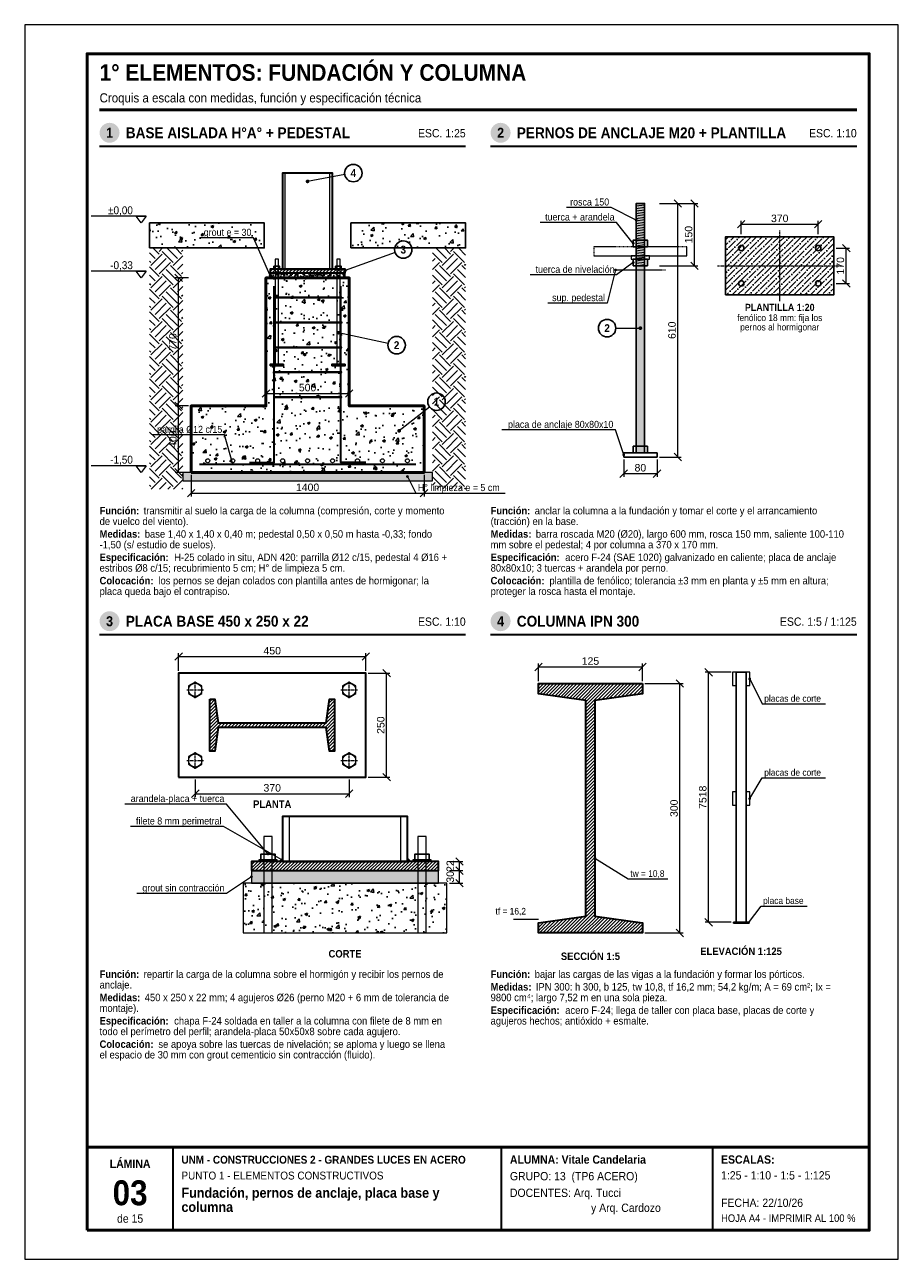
# Model space of a CAD drawing. Header units: millimetres. Extents: x 0 to 210, y 0 to 297.
import ezdxf
from ezdxf.enums import TextEntityAlignment as Align

# ---------------------------------------------------------------- set-up
doc = ezdxf.new("R2010")
doc.units = ezdxf.units.MM
doc.header["$LTSCALE"] = 0.35
doc.linetypes.add('CENTER2', pattern=[2.541, 1.587, -0.318, 0.318, -0.318])
doc.linetypes.add('DASHED2', pattern=[0.762, 0.635, -0.127])
for name, color, linetype in [('0-MARCO', 7, 'Continuous'), ('1-EJES', 1, 'CENTER2'), ('1-OCULTO', 8, 'DASHED2'), ('1-SECCION', 7, 'Continuous'), ('1-VISTA', 7, 'Continuous'), ('2-RAYADO', 8, 'Continuous'), ('3-COTAS', 7, 'Continuous'), ('3-REFS', 7, 'Continuous'), ('3-TEXTOS', 7, 'Continuous'), ('3-TITULOS', 7, 'Continuous')]:
    doc.layers.add(name, color=color, linetype=linetype)
doc.styles.add('ARIAL', font='arial.ttf')
doc.styles.add('ARIAL-NEGRITA', font='arialbd.ttf')
doc.dimstyles.new('A4', dxfattribs={"dimtxt": 1.8, "dimasz": 1, "dimexe": 0.8, "dimexo": 0.6, "dimgap": 0.5, "dimtad": 1, "dimdec": 0, "dimtxsty": 'ARIAL', "dimtsz": 0.9, "dimcen": 2.5, "dimclrd": 7, "dimclre": 7, "dimclrt": 7, "dimazin": 3, "dimtfac": 1, "dimtmove": 0, "dimatfit": 3, "dimlwd": 13, "dimlwe": 13, "dimarcsym": 0})

msp = doc.modelspace()

# ---------------------------------------------------------------- hatches: boundary and pattern name
at = {"layer": '2-RAYADO', "true_color": 0xd7d7d7}
h = msp.add_hatch(color=254, dxfattribs=at)
h.dxf.hatch_style = 1
h.paths.add_polyline_path([(147, 194), (149, 194), (149, 254), (147, 254)])
at = {"layer": '2-RAYADO'}
h = msp.add_hatch(dxfattribs=at)
h.set_pattern_fill('AR-CONC', color=8, scale=0.035)
h.paths.add_polyline_path([(30, 243.3), (57.6, 243.3), (57.6, 249.3), (30, 249.3)])
h = msp.add_hatch(dxfattribs=at)
h.set_pattern_fill('AR-CONC', color=8, scale=0.035)
h.paths.add_polyline_path([(78.4, 243.3), (106, 243.3), (106, 249.3), (78.4, 249.3)])
h = msp.add_hatch(dxfattribs=at)
h.set_pattern_fill('ANSI36', color=8, scale=0.3)
h.paths.add_polyline_path([(168.5, 232), (194.5, 232), (194.5, 246), (168.5, 246)])
h = msp.add_hatch(dxfattribs=at)
h.set_pattern_fill('EARTH', color=8, scale=0.6, angle=45)
h.paths.add_polyline_path([(30, 243.3), (38, 243.3), (38, 185.3), (30, 185.3)])
h = msp.add_hatch(dxfattribs=at)
h.set_pattern_fill('EARTH', color=8, scale=0.6, angle=45)
h.paths.add_polyline_path([(98, 243.3), (106, 243.3), (106, 185.3), (98, 185.3)])
h = msp.add_hatch(dxfattribs=at)
h.set_pattern_fill('ANSI31', color=8, scale=0.18)
h.paths.add_polyline_path([(59, 237.3), (77, 237.3), (77, 238.18), (59, 238.18)])
h = msp.add_hatch(dxfattribs=at)
h.set_pattern_fill('AR-CONC', color=8, scale=0.035)
h.paths.add_polyline_path([(40, 189.3), (96, 189.3), (96, 205.3), (78, 205.3), (78, 236.1), (58, 236.1), (58, 205.3), (40, 205.3)])
h = msp.add_hatch(dxfattribs=at)
h.set_pattern_fill('AR-SAND', color=8, scale=0.02)
h.paths.add_polyline_path([(59, 236.1), (77, 236.1), (77, 237.3), (59, 237.3)])
at = {"layer": '2-RAYADO', "true_color": 0xd7d7d7}
h = msp.add_hatch(color=254, dxfattribs=at)
h.dxf.hatch_style = 1
h.paths.add_polyline_path([(38, 187.3), (98, 187.3), (98, 189.3), (38, 189.3)])
at = {"layer": '2-RAYADO'}
h = msp.add_hatch(dxfattribs=at)
h.set_pattern_fill('ANSI31', color=8, scale=0.18)
h.paths.add_polyline_path([(148.5, 138.5), (148.5, 136.0594), (137.08, 134.4606), (137.08, 82.5394), (148.5, 80.9406), (148.5, 78.5), (123.5, 78.5), (123.5, 80.9406), (134.92, 82.5394), (134.92, 134.4606), (123.5, 136.0594), (123.5, 138.5)])
h = msp.add_hatch(dxfattribs=at)
h.set_pattern_fill('ANSI31', color=8, scale=0.18)
h.paths.add_polyline_path([(44.5, 134.75), (45.7203, 134.75), (46.5197, 129.04), (72.4803, 129.04), (73.2797, 134.75), (74.5, 134.75), (74.5, 122.25), (73.2797, 122.25), (72.4803, 127.96), (46.5197, 127.96), (45.7203, 122.25), (44.5, 122.25)])
h = msp.add_hatch(dxfattribs=at)
h.set_pattern_fill('ANSI31', color=8, scale=0.18)
h.paths.add_polyline_path([(54.5, 93.5), (99.5, 93.5), (99.5, 95.7), (54.5, 95.7)])
at = {"layer": '2-RAYADO', "true_color": 0x3c3c3c}
h = msp.add_hatch(color=250, dxfattribs=at)
h.dxf.hatch_style = 1
h.paths.add_polyline_path([(62, 95.7), (61.2, 95.7), (62, 96.5)])
h = msp.add_hatch(color=250, dxfattribs=at)
h.dxf.hatch_style = 1
h.paths.add_polyline_path([(92, 95.7), (92.8, 95.7), (92, 96.5)])
at = {"layer": '2-RAYADO'}
h = msp.add_hatch(dxfattribs=at)
h.set_pattern_fill('AR-SAND', color=8, scale=0.02)
h.paths.add_polyline_path([(54.5, 90.5), (99.5, 90.5), (99.5, 93.5), (54.5, 93.5)])
h = msp.add_hatch(dxfattribs=at)
h.set_pattern_fill('AR-CONC', color=8, scale=0.035)
h.paths.add_polyline_path([(52.5, 78.5), (101.5, 78.5), (101.5, 90.5), (52.5, 90.5)])
at = {"layer": '3-REFS'}
h = msp.add_hatch(color=7, dxfattribs=at)
h.dxf.hatch_style = 1
edge = h.paths.add_edge_path()
edge.add_arc((68, 259.3), 0.45, 0, 360)
h = msp.add_hatch(color=7, dxfattribs=at)
h.dxf.hatch_style = 1
edge = h.paths.add_edge_path()
edge.add_arc((147, 250), 0.35, 0, 360)
h = msp.add_hatch(color=7, dxfattribs=at)
h.dxf.hatch_style = 1
edge = h.paths.add_edge_path()
edge.add_arc((146.3, 244.4), 0.35, 0, 360)
h = msp.add_hatch(color=7, dxfattribs=at)
h.dxf.hatch_style = 1
edge = h.paths.add_edge_path()
edge.add_arc((77, 237.9), 0.45, 0, 360)
h = msp.add_hatch(color=7, dxfattribs=at)
h.dxf.hatch_style = 1
edge = h.paths.add_edge_path()
edge.add_arc((142, 238), 0.35, 0, 360)
h = msp.add_hatch(color=7, dxfattribs=at)
h.dxf.hatch_style = 1
edge = h.paths.add_edge_path()
edge.add_arc((146.3, 239.8), 0.35, 0, 360)
h = msp.add_hatch(color=7, dxfattribs=at)
h.dxf.hatch_style = 1
edge = h.paths.add_edge_path()
edge.add_arc((59, 236.7), 0.35, 0, 360)
h = msp.add_hatch(color=7, dxfattribs=at)
h.dxf.hatch_style = 1
edge = h.paths.add_edge_path()
edge.add_arc((75.4, 222.9), 0.45, 0, 360)
h = msp.add_hatch(color=7, dxfattribs=at)
h.dxf.hatch_style = 1
edge = h.paths.add_edge_path()
edge.add_arc((148, 224), 0.45, 0, 360)
h = msp.add_hatch(color=7, dxfattribs=at)
h.dxf.hatch_style = 1
edge = h.paths.add_edge_path()
edge.add_arc((90, 199.3), 0.45, 0, 360)
h = msp.add_hatch(color=7, dxfattribs=at)
h.dxf.hatch_style = 1
edge = h.paths.add_edge_path()
edge.add_arc((144, 193.5), 0.35, 0, 360)
h = msp.add_hatch(color=7, dxfattribs=at)
h.dxf.hatch_style = 1
edge = h.paths.add_edge_path()
edge.add_arc((50, 191.3), 0.35, 0, 360)
h = msp.add_hatch(color=7, dxfattribs=at)
h.dxf.hatch_style = 1
edge = h.paths.add_edge_path()
edge.add_arc((92, 188.3), 0.35, 0, 360)
h = msp.add_hatch(color=7, dxfattribs=at)
h.dxf.hatch_style = 1
edge = h.paths.add_edge_path()
edge.add_arc((174.28, 139.62), 0.35, 0, 360)
h = msp.add_hatch(color=7, dxfattribs=at)
h.dxf.hatch_style = 1
edge = h.paths.add_edge_path()
edge.add_arc((174.28, 110.82), 0.35, 0, 360)
h = msp.add_hatch(color=7, dxfattribs=at)
h.dxf.hatch_style = 1
edge = h.paths.add_edge_path()
edge.add_arc((58.5, 97.5), 0.35, 0, 360)
h = msp.add_hatch(color=7, dxfattribs=at)
h.dxf.hatch_style = 1
edge = h.paths.add_edge_path()
edge.add_arc((61.8, 96.1), 0.35, 0, 360)
h = msp.add_hatch(color=7, dxfattribs=at)
h.dxf.hatch_style = 1
edge = h.paths.add_edge_path()
edge.add_arc((137.08, 96.5), 0.35, 0, 360)
h = msp.add_hatch(color=7, dxfattribs=at)
h.dxf.hatch_style = 1
edge = h.paths.add_edge_path()
edge.add_arc((54.5, 92), 0.35, 0, 360)
h = msp.add_hatch(color=7, dxfattribs=at)
h.dxf.hatch_style = 1
edge = h.paths.add_edge_path()
edge.add_arc((174, 80.98), 0.35, 0, 360)
at = {"layer": '3-TITULOS'}
h = msp.add_hatch(color=7, dxfattribs=at)
h.dxf.hatch_style = 1
edge = h.paths.add_edge_path()
edge.add_arc((20.4, 271), 2.4, 0, 360)
h = msp.add_hatch(color=7, dxfattribs=at)
h.dxf.hatch_style = 1
edge = h.paths.add_edge_path()
edge.add_arc((114.4, 271), 2.4, 0, 360)
h = msp.add_hatch(color=7, dxfattribs=at)
h.dxf.hatch_style = 1
edge = h.paths.add_edge_path()
edge.add_arc((20.4, 153.5), 2.4, 0, 360)
h = msp.add_hatch(color=7, dxfattribs=at)
h.dxf.hatch_style = 1
edge = h.paths.add_edge_path()
edge.add_arc((114.4, 153.5), 2.4, 0, 360)

# ---------------------------------------------------------------- linework, layer by layer
at = {"layer": '0-MARCO', "color": 9, "lineweight": 0}
msp.add_lwpolyline([(0, 0), (210, 0), (210, 297), (0, 297)], close=True, dxfattribs=at)
at = {"layer": '0-MARCO', "lineweight": 50}
msp.add_lwpolyline([(15, 7), (203, 7), (203, 290), (15, 290)], close=True, dxfattribs=at)
msp.add_lwpolyline([(15, 27), (203, 27)], dxfattribs=at)
at = {"layer": '0-MARCO', "lineweight": 35}
for points in [[(35.68, 7), (35.68, 27)], [(114.64, 7), (114.64, 27)], [(165.4, 7), (165.4, 27)]]:
    msp.add_lwpolyline(points, dxfattribs=at)
at = {"layer": '1-EJES', "lineweight": 9}
for points in [[(181.5, 230.5), (181.5, 247.5)], [(166.5, 239), (196.5, 239)], [(39, 137), (43, 137)], [(41, 135), (41, 139)], [(76, 137), (80, 137)], [(78, 135), (78, 139)], [(41, 118), (41, 122)], [(78, 118), (78, 122)], [(39, 120), (43, 120)], [(76, 120), (80, 120)]]:
    msp.add_lwpolyline(points, dxfattribs=at)
at = {"layer": '1-OCULTO', "lineweight": 13}
msp.add_lwpolyline([(136.8, 241.4), (159.2, 241.4), (159.2, 243.6), (136.8, 243.6)], close=True, dxfattribs=at)
msp.add_lwpolyline([(142, 238), (154, 238)], dxfattribs=at)
at = {"layer": '1-SECCION', "lineweight": 25}
for points in [[(147, 194), (149, 194), (149, 254), (147, 254)], [(30, 243.3), (57.6, 243.3), (57.6, 249.3), (30, 249.3)], [(78.4, 243.3), (106, 243.3), (106, 249.3), (78.4, 249.3)], [(144, 193), (152, 193), (152, 194), (144, 194)]]:
    msp.add_lwpolyline(points, close=True, dxfattribs=at)
at = {"layer": '1-SECCION', "lineweight": 35}
for points in [[(59, 237.3), (77, 237.3), (77, 238.18), (59, 238.18)], [(148.5, 138.5), (148.5, 136.0594), (137.08, 134.4606), (137.08, 82.5394), (148.5, 80.9406), (148.5, 78.5), (123.5, 78.5), (123.5, 80.9406), (134.92, 82.5394), (134.92, 134.4606), (123.5, 136.0594), (123.5, 138.5)], [(44.5, 134.75), (45.7203, 134.75), (46.5197, 129.04), (72.4803, 129.04), (73.2797, 134.75), (74.5, 134.75), (74.5, 122.25), (73.2797, 122.25), (72.4803, 127.96), (46.5197, 127.96), (45.7203, 122.25), (44.5, 122.25)], [(54.5, 93.5), (99.5, 93.5), (99.5, 95.7), (54.5, 95.7)]]:
    msp.add_lwpolyline(points, close=True, dxfattribs=at)
at = {"layer": '1-SECCION', "lineweight": 50}
msp.add_lwpolyline([(40, 189.3), (96, 189.3), (96, 205.3), (78, 205.3), (78, 236.1), (58, 236.1), (58, 205.3), (40, 205.3)], close=True, dxfattribs=at)
at = {"layer": '1-SECCION', "lineweight": 18}
for points in [[(59, 236.1), (77, 236.1), (77, 237.3), (59, 237.3)], [(38, 187.3), (98, 187.3), (98, 189.3), (38, 189.3)], [(54.5, 90.5), (99.5, 90.5), (99.5, 93.5), (54.5, 93.5)]]:
    msp.add_lwpolyline(points, close=True, dxfattribs=at)
at = {"layer": '1-SECCION', "lineweight": 13}
for points in [[(62, 95.7), (61.2, 95.7), (62, 96.5)], [(92, 95.7), (92.8, 95.7), (92, 96.5)]]:
    msp.add_lwpolyline(points, close=True, dxfattribs=at)
at = {"layer": '1-SECCION', "lineweight": 25}
for centre in [(172.25, 243.25), (190.75, 243.25), (172.25, 234.75), (190.75, 234.75)]:
    msp.add_circle(centre, 0.65, dxfattribs=at)
at = {"layer": '1-VISTA', "lineweight": 35}
for points in [[(62, 238.18), (74, 238.18), (74, 261.3), (62, 261.3)], [(37, 116), (82, 116), (82, 141), (37, 141)], [(62, 95.7), (92, 95.7), (92, 106.5), (62, 106.5)]]:
    msp.add_lwpolyline(points, close=True, dxfattribs=at)
at = {"layer": '1-VISTA', "lineweight": 18}
for points in [[(62.648, 238.18), (62.648, 261.3)], [(73.352, 238.18), (73.352, 261.3)], [(63.62, 95.7), (63.62, 106.5)], [(90.38, 95.7), (90.38, 106.5)]]:
    msp.add_lwpolyline(points, dxfattribs=at)
at = {"layer": '1-VISTA', "lineweight": 9}
for points in [[(147, 253.4), (149, 253.7)], [(147, 252.8), (149, 253.1)], [(147, 252.2), (149, 252.5)], [(147, 251.6), (149, 251.9)], [(147, 251), (149, 251.3)], [(147, 250.4), (149, 250.7)], [(147, 249.8), (149, 250.1)], [(147, 249.2), (149, 249.5)], [(147, 248.6), (149, 248.9)], [(147, 248), (149, 248.3)], [(147, 247.4), (149, 247.7)], [(147, 246.8), (149, 247.1)], [(147, 246.2), (149, 246.5)], [(147, 245.6), (149, 245.9)], [(147, 245), (149, 245.3)], [(147, 244.4), (149, 244.7)], [(147, 243.8), (149, 244.1)], [(147, 243.2), (149, 243.5)], [(147, 242.6), (149, 242.9)], [(147, 242), (149, 242.3)], [(147, 241.4), (149, 241.7)], [(147, 240.8), (149, 241.1)], [(147, 240.2), (149, 240.5)], [(147, 239.6), (149, 239.9)], [(147, 239), (149, 239.3)]]:
    msp.add_lwpolyline(points, dxfattribs=at)
at = {"layer": '1-VISTA', "lineweight": 25}
for points in [[(146.3, 243.6), (149.7, 243.6), (149.7, 245.2), (146.3, 245.2)], [(168.5, 232), (194.5, 232), (194.5, 246), (168.5, 246)], [(146.3, 239), (149.7, 239), (149.7, 240.6), (146.3, 240.6)], [(59.92, 238.18), (61.28, 238.18), (61.28, 238.9), (59.92, 238.9)], [(74.72, 238.18), (76.08, 238.18), (76.08, 238.9), (74.72, 238.9)], [(59, 214.9), (62.2, 214.9), (62.2, 215.3), (59, 215.3)], [(73.8, 214.9), (77, 214.9), (77, 215.3), (73.8, 215.3)], [(146.3, 194), (149.7, 194), (149.7, 195.6), (146.3, 195.6)], [(171, 81.076), (173.4, 81.076), (173.4, 141.22), (171, 141.22)], [(56.8, 95.7), (60.2, 95.7), (60.2, 97.5), (56.8, 97.5)], [(93.8, 95.7), (97.2, 95.7), (97.2, 97.5), (93.8, 97.5)], [(170.4, 80.9), (174, 80.9), (174, 81.076), (170.4, 81.076)]]:
    msp.add_lwpolyline(points, close=True, dxfattribs=at)
for points in [[(30, 243.3), (57.6, 243.3)], [(78.4, 243.3), (106, 243.3)]]:
    msp.add_lwpolyline(points, dxfattribs=at)
at = {"layer": '1-VISTA', "lineweight": 18}
for points in [[(60.2, 215.3), (61, 215.3), (61, 240.58), (60.2, 240.58)], [(75, 215.3), (75.8, 215.3), (75.8, 240.58), (75, 240.58)], [(145.8, 240.6), (150.2, 240.6), (150.2, 241.4), (145.8, 241.4)], [(42.5935, 137.92), (41, 138.84), (39.4065, 137.92), (39.4065, 136.08), (41, 135.16), (42.5935, 136.08)], [(79.5935, 137.92), (78, 138.84), (76.4065, 137.92), (76.4065, 136.08), (78, 135.16), (79.5935, 136.08)], [(42.5935, 120.92), (41, 121.84), (39.4065, 120.92), (39.4065, 119.08), (41, 118.16), (42.5935, 119.08)], [(79.5935, 120.92), (78, 121.84), (76.4065, 120.92), (76.4065, 119.08), (78, 118.16), (79.5935, 119.08)], [(52.5, 78.5), (101.5, 78.5), (101.5, 90.5), (52.5, 90.5)]]:
    msp.add_lwpolyline(points, close=True, dxfattribs=at)
at = {"layer": '1-VISTA', "lineweight": 35}
for points in [[(54, 191.7), (60, 191.7), (60, 234.1)], [(82, 191.7), (76, 191.7), (76, 234.1)], [(42, 191.3), (94, 191.3)]]:
    msp.add_lwpolyline(points, dxfattribs=at)
at = {"layer": '1-VISTA', "lineweight": 13}
for points in [[(59.8, 231.3), (76.2, 231.3), (76.2, 231.46), (59.8, 231.46)], [(59.8, 225.3), (76.2, 225.3), (76.2, 225.46), (59.8, 225.46)], [(59.8, 219.3), (76.2, 219.3), (76.2, 219.46), (59.8, 219.46)], [(59.8, 213.3), (76.2, 213.3), (76.2, 213.46), (59.8, 213.46)], [(59.8, 207.3), (76.2, 207.3), (76.2, 207.46), (59.8, 207.46)], [(170.12, 138.02), (171, 138.02), (171, 141.22), (170.12, 141.22)], [(173.4, 138.02), (174.28, 138.02), (174.28, 141.22), (173.4, 141.22)], [(170.12, 109.22), (171, 109.22), (171, 112.42), (170.12, 112.42)], [(173.4, 109.22), (174.28, 109.22), (174.28, 112.42), (173.4, 112.42)], [(57.5, 78.5), (59.5, 78.5), (59.5, 101.7), (57.5, 101.7)], [(94.5, 78.5), (96.5, 78.5), (96.5, 101.7), (94.5, 101.7)], [(56.3, 95.7), (60.7, 95.7), (60.7, 96.1), (56.3, 96.1)], [(93.3, 95.7), (97.7, 95.7), (97.7, 96.1), (93.3, 96.1)]]:
    msp.add_lwpolyline(points, close=True, dxfattribs=at)
for centre in [(44, 192.1), (50, 192.1), (56, 192.1), (62, 192.1), (68, 192.1), (74, 192.1), (80, 192.1), (86, 192.1), (92, 192.1)]:
    msp.add_circle(centre, 0.48, dxfattribs=at)
at = {"layer": '1-VISTA', "lineweight": 18}
for centre in [(41, 137), (78, 137), (41, 120), (78, 120)]:
    msp.add_circle(centre, 1.6, dxfattribs=at)
at = {"layer": '3-COTAS', "lineweight": 13}
for points in [[(29.2, 250.9), (16, 250.9)], [(29.2, 237.7), (16, 237.7)], [(29.2, 190.9), (16, 190.9)]]:
    msp.add_lwpolyline(points, dxfattribs=at)
at = {"layer": '3-COTAS', "lineweight": 18}
for points in [[(28, 249.3), (26.8, 250.9), (29.2, 250.9)], [(28, 236.1), (26.8, 237.7), (29.2, 237.7)], [(28, 189.3), (26.8, 190.9), (29.2, 190.9)]]:
    msp.add_lwpolyline(points, close=True, dxfattribs=at)
at = {"layer": '3-COTAS', "lineweight": 9}
msp.add_lwpolyline([(123.5, 81.74), (117.5, 81.74)], dxfattribs=at)
at = {"layer": '3-REFS', "lineweight": 13}
for points in [[(76.9339, 260.9243), (68, 259.3)], [(141, 253), (130.2336, 253)], [(147, 250), (141, 253)], [(142.3, 249.4), (123.9292, 249.4)], [(146.3, 244.4), (142.3, 249.4)], [(55, 245.7), (42.0684, 245.7)], [(59, 236.7), (55, 245.7)], [(89.0223, 242.1937), (77, 237.9)], [(142, 238), (140, 230)], [(146.3, 239.8), (142.3, 236.8)], [(142.3, 236.8), (121.5197, 236.8)], [(140, 230), (125.7708, 230)], [(87.3466, 220.34), (75.4, 222.9)], [(142.1, 224), (148, 224)], [(97.3424, 205.0107), (90, 199.3)], [(142, 199.5), (114.6642, 199.5)], [(144, 193.5), (142, 199.5)], [(48, 198.3), (30.6836, 198.3)], [(50, 191.3), (48, 198.3)], [(92, 188.3), (94, 184.3)], [(94, 184.3), (115.4785, 184.3)], [(174.28, 139.62), (177.28, 133.62)], [(177.28, 133.62), (192.4746, 133.62)], [(174.28, 110.82), (177.28, 115.82)], [(177.28, 115.82), (192.4746, 115.82)], [(48.5, 109.5), (24.0722, 109.5)], [(58.5, 97.5), (48.5, 109.5)], [(47.8, 104.1), (25.4202, 104.1)], [(61.8, 96.1), (47.8, 104.1)], [(137.08, 96.5), (145.08, 91.5)], [(54.5, 92), (48.5, 88)], [(145.08, 91.5), (154.6321, 91.5)], [(48.5, 88), (26.9802, 88)], [(174, 80.98), (177, 84.98)], [(177, 84.98), (188.1239, 84.98)]]:
    msp.add_lwpolyline(points, dxfattribs=at)
at = {"layer": '3-REFS', "lineweight": 25}
for centre in [(79, 261.3), (91, 242.9), (140, 224), (89.4, 219.9), (99, 206.3)]:
    msp.add_circle(centre, 2.1, dxfattribs=at)
at = {"layer": '3-TITULOS', "lineweight": 50}
msp.add_lwpolyline([(18, 276.5), (200, 276.5)], dxfattribs=at)
at = {"layer": '3-TITULOS', "lineweight": 35}
for points in [[(18, 267.8), (106, 267.8)], [(112, 267.8), (200, 267.8)], [(18, 150.3), (106, 150.3)], [(112, 150.3), (200, 150.3)]]:
    msp.add_lwpolyline(points, dxfattribs=at)

# ---------------------------------------------------------------- texts
at = {"layer": '3-COTAS', "style": 'ARIAL', "width": 0.9}
for s, p in [('±0,00', (26, 251.4)), ('-0,33', (26, 238.2)), ('-1,50', (26, 191.4))]:
    msp.add_text(s, height=1.9, dxfattribs=at).set_placement(p, align=Align.RIGHT)
at = {"layer": '3-REFS', "style": 'ARIAL-NEGRITA', "width": 0.9}
for s, p in [('4', (79, 261.3)), ('3', (91, 242.9)), ('2', (140, 224)), ('2', (89.4, 219.9)), ('1', (99, 206.3))]:
    msp.add_text(s, height=1.9, dxfattribs=at).set_placement(p, align=Align.MIDDLE_CENTER)
at = {"layer": '3-TEXTOS', "style": 'ARIAL', "width": 0.9}
for s, height, p in [('rosca 150', 1.7, (140.5, 253.5)), ('tuerca + arandela', 1.7, (141.8, 249.9)), ('grout e = 30', 1.7, (54.5, 246.2)), ('tuerca de nivelación', 1.7, (141.8, 237.3)), ('sup. pedestal', 1.7, (139.5, 230.5)), ('parrilla Ø12 c/15', 1.7, (47.5, 198.8)), ('placa de anclaje 80x80x10', 1.7, (141.5, 200)), ('arandela-placa + tuerca', 1.7, (48, 110)), ('filete 8 mm perimetral', 1.7, (47.3, 104.6)), ('grout sin contracción', 1.7, (48, 88.5)), ('tf = 16,2', 1.6, (120.5, 82.94))]:
    msp.add_text(s, height=height, dxfattribs=at).set_placement(p, align=Align.RIGHT)
at = {"layer": '3-TEXTOS', "width": 0.9}
for s, height, style, p in [('PLANTILLA 1:20', 1.7, 'ARIAL-NEGRITA', (181.5, 229)), ('fenólico 18 mm: fija los', 1.6, 'ARIAL', (181.5, 226.5)), ('pernos al hormigonar', 1.6, 'ARIAL', (181.5, 224.25)), ('PLANTA', 1.8, 'ARIAL-NEGRITA', (59.5, 109.5)), ('CORTE', 1.8, 'ARIAL-NEGRITA', (77, 73.5)), ('SECCIÓN 1:5', 1.8, 'ARIAL-NEGRITA', (136, 72.9)), ('ELEVACIÓN 1:125', 1.8, 'ARIAL-NEGRITA', (172.2, 74.1))]:
    msp.add_text(s, height=height, dxfattribs=dict(at, style=style)).set_placement(p, align=Align.MIDDLE_CENTER)
for s, height, style, p in [('H° limpieza e = 5 cm', 1.7, 'ARIAL', (94.5, 184.8)), ('Función:', 1.8, 'ARIAL-NEGRITA', (18, 179.2)), ('transmitir al suelo la carga de la columna (compresión, corte y momento', 1.8, 'ARIAL', (28.5938, 179.2)), ('Función:', 1.8, 'ARIAL-NEGRITA', (112, 179.2)), ('anclar la columna a la fundación y tomar el corte y el arrancamiento', 1.8, 'ARIAL', (122.5938, 179.2)), ('de vuelco del viento).', 1.8, 'ARIAL', (18, 176.644)), ('(tracción) en la base.', 1.8, 'ARIAL', (112, 176.644)), ('Medidas:', 1.8, 'ARIAL-NEGRITA', (18, 173.588)), ('base 1,40 x 1,40 x 0,40 m; pedestal 0,50 x 0,50 m hasta -0,33; fondo', 1.8, 'ARIAL', (28.8594, 173.588)), ('Medidas:', 1.8, 'ARIAL-NEGRITA', (112, 173.588)), ('barra roscada M20 (Ø20), largo 600 mm, rosca 150 mm, saliente 100-110', 1.8, 'ARIAL', (122.8594, 173.588)), ('-1,50 (s/ estudio de suelos).', 1.8, 'ARIAL', (18, 171.032)), ('mm sobre el pedestal; 4 por columna a 370 x 170 mm.', 1.8, 'ARIAL', (112, 171.032)), ('Especificación:', 1.8, 'ARIAL-NEGRITA', (18, 167.976)), ('H-25 colado in situ, ADN 420: parrilla Ø12 c/15, pedestal 4 Ø16 +', 1.8, 'ARIAL', (35.9281, 167.976)), ('Especificación:', 1.8, 'ARIAL-NEGRITA', (112, 167.976)), ('acero F-24 (SAE 1020) galvanizado en caliente; placa de anclaje', 1.8, 'ARIAL', (129.9281, 167.976)), ('estribos Ø8 c/15; recubrimiento 5 cm; H° de limpieza 5 cm.', 1.8, 'ARIAL', (18, 165.42)), ('80x80x10; 3 tuercas + arandela por perno.', 1.8, 'ARIAL', (112, 165.42)), ('Colocación:', 1.8, 'ARIAL-NEGRITA', (18, 162.364)), ('los pernos se dejan colados con plantilla antes de hormigonar; la', 1.8, 'ARIAL', (32.1293, 162.364)), ('Colocación:', 1.8, 'ARIAL-NEGRITA', (112, 162.364)), ('plantilla de fenólico; tolerancia ±3 mm en planta y ±5 mm en altura;', 1.8, 'ARIAL', (126.1293, 162.364)), ('placa queda bajo el contrapiso.', 1.8, 'ARIAL', (18, 159.808)), ('proteger la rosca hasta el montaje.', 1.8, 'ARIAL', (112, 159.808)), ('placas de corte', 1.6, 'ARIAL', (177.78, 134.12)), ('placas de corte', 1.6, 'ARIAL', (177.78, 116.32)), ('tw = 10,8', 1.6, 'ARIAL', (145.58, 92)), ('placa base', 1.6, 'ARIAL', (177.5, 85.48)), ('Función:', 1.8, 'ARIAL-NEGRITA', (18, 67.7)), ('repartir la carga de la columna sobre el hormigón y recibir los pernos de', 1.8, 'ARIAL', (28.5938, 67.7)), ('Función:', 1.8, 'ARIAL-NEGRITA', (112, 67.7)), ('bajar las cargas de las vigas a la fundación y formar los pórticos.', 1.8, 'ARIAL', (122.5938, 67.7)), ('anclaje.', 1.8, 'ARIAL', (18, 65.144)), ('Medidas:', 1.8, 'ARIAL-NEGRITA', (112, 64.644)), ('IPN 300: h 300, b 125, tw 10,8, tf 16,2 mm; 54,2 kg/m; A = 69 cm²; Ix =', 1.8, 'ARIAL', (122.8594, 64.644)), ('Medidas:', 1.8, 'ARIAL-NEGRITA', (18, 62.088)), ('450 x 250 x 22 mm; 4 agujeros Ø26 (perno M20 + 6 mm de tolerancia de', 1.8, 'ARIAL', (28.8594, 62.088)), ('9800 cm⁴; largo 7,52 m en una sola pieza.', 1.8, 'ARIAL', (112, 62.088)), ('montaje).', 1.8, 'ARIAL', (18, 59.532)), ('Especificación:', 1.8, 'ARIAL-NEGRITA', (112, 59.032)), ('acero F-24; llega de taller con placa base, placas de corte y', 1.8, 'ARIAL', (129.9281, 59.032)), ('Especificación:', 1.8, 'ARIAL-NEGRITA', (18, 56.476)), ('chapa F-24 soldada en taller a la columna con filete de 8 mm en', 1.8, 'ARIAL', (35.9281, 56.476)), ('agujeros hechos; antióxido + esmalte.', 1.8, 'ARIAL', (112, 56.476)), ('todo el perímetro del perfil; arandela-placa 50x50x8 sobre cada agujero.', 1.8, 'ARIAL', (18, 53.92)), ('Colocación:', 1.8, 'ARIAL-NEGRITA', (18, 50.864)), ('se apoya sobre las tuercas de nivelación; se aploma y luego se llena', 1.8, 'ARIAL', (32.1293, 50.864)), ('el espacio de 30 mm con grout cementicio sin contracción (fluido).', 1.8, 'ARIAL', (18, 48.308)), ('UNM - CONSTRUCCIONES 2 - GRANDES LUCES EN ACERO', 1.9, 'ARIAL-NEGRITA', (37.68, 23)), ('ALUMNA: Vitale Candelaria', 2, 'ARIAL-NEGRITA', (116.64, 23)), ('ESCALAS:', 2, 'ARIAL-NEGRITA', (167.4, 23)), ('PUNTO 1 - ELEMENTOS CONSTRUCTIVOS', 1.9, 'ARIAL', (37.68, 19.2)), ('GRUPO: 13  (TP6 ACERO)', 2, 'ARIAL', (116.64, 19)), ('1:25 - 1:10 - 1:5 - 1:125', 2, 'ARIAL', (167.4, 19.2)), ('Fundación, pernos de anclaje, placa base y', 2.4, 'ARIAL-NEGRITA', (37.68, 14.8)), ('DOCENTES: Arq. Tucci', 2, 'ARIAL', (116.64, 15)), ('columna', 2.4, 'ARIAL-NEGRITA', (37.68, 11.4)), ('y Arq. Cardozo', 2, 'ARIAL', (136.14, 11.4)), ('FECHA: 22/10/26', 2, 'ARIAL', (167.4, 12.6)), ('HOJA A4 - IMPRIMIR AL 100 %', 1.8, 'ARIAL', (167.4, 9))]:
    msp.add_text(s, height=height, dxfattribs=dict(at, style=style)).set_placement(p)
at = {"layer": '3-TITULOS', "width": 0.9}
for s, height, style, p in [('1° ELEMENTOS: FUNDACIÓN Y COLUMNA', 4, 'ARIAL-NEGRITA', (18, 283.5)), ('Croquis a escala con medidas, función y especificación técnica', 2.2, 'ARIAL', (18, 278.3))]:
    msp.add_text(s, height=height, dxfattribs=dict(at, style=style)).set_placement(p)
at = {"layer": '3-TITULOS', "color": 7, "true_color": 0xffffff, "style": 'ARIAL-NEGRITA', "width": 0.9}
for s, p in [('1', (20.4, 271)), ('2', (114.4, 271)), ('3', (20.4, 153.5)), ('4', (114.4, 153.5))]:
    msp.add_text(s, height=2.4, dxfattribs=at).set_placement(p, align=Align.MIDDLE_CENTER)
at = {"layer": '3-TITULOS', "style": 'ARIAL-NEGRITA', "width": 0.9}
for s, p in [('BASE AISLADA H°A° + PEDESTAL', (24.3, 271)), ('PERNOS DE ANCLAJE M20 + PLANTILLA', (118.3, 271)), ('PLACA BASE 450 x 250 x 22', (24.3, 153.5)), ('COLUMNA IPN 300', (118.3, 153.5))]:
    msp.add_text(s, height=2.6, dxfattribs=at).set_placement(p, align=Align.MIDDLE_LEFT)
at = {"layer": '3-TITULOS', "style": 'ARIAL', "width": 0.9}
for s, p in [('ESC. 1:25', (106, 270.9)), ('ESC. 1:10', (200, 270.9)), ('ESC. 1:5 / 1:125', (200, 153.4)), ('ESC. 1:10', (106, 153.4))]:
    msp.add_text(s, height=2, dxfattribs=at).set_placement(p, align=Align.MIDDLE_RIGHT)
at = {"layer": '3-TITULOS', "width": 0.9}
for s, height, style, p in [('LÁMINA', 2, 'ARIAL-NEGRITA', (25.34, 23)), ('03', 6, 'ARIAL-NEGRITA', (25.34, 16)), ('de 15', 2, 'ARIAL', (25.34, 9.8))]:
    msp.add_text(s, height=height, dxfattribs=dict(at, style=style)).set_placement(p, align=Align.MIDDLE_CENTER)

# ---------------------------------------------------------------- dimensions: what is measured, and where the dimension line sits
at = {"layer": '3-COTAS'}
for base, p1, p2, override in [((157, 193), (152, 193), (152, 254), {"dimlfac": 10}), ((161, 239), (152, 239), (152, 254), {"dimlfac": 10}), ((197.5, 234.75), (194.5, 234.75), (194.5, 243.25), {"dimlfac": 20}), ((37, 205.3), (40, 205.3), (40, 236.1), {"dimlfac": 25}), ((37, 189.3), (40, 189.3), (40, 205.3), {"dimlfac": 25}), ((87, 116), (82, 116), (82, 141), {"dimlfac": 10}), ((164.4, 81.076), (170.4, 81.076), (170.4, 141.22), {"dimlfac": 125}), ((157.5, 78.5), (148.5, 78.5), (148.5, 138.5), {"dimlfac": 5}), ((104.5, 93.5), (101.5, 93.5), (101.5, 95.7), {"dimlfac": 10}), ((104.5, 90.5), (101.5, 90.5), (101.5, 93.5), {"dimlfac": 10})]:
    msp.add_linear_dim(base=base, p1=p1, p2=p2, angle=90, dimstyle='A4', override=override, dxfattribs=at).render()
for base, p1, p2, override in [((172.25, 249), (172.25, 246), (190.75, 246), {"dimlfac": 20}), ((58, 208.3), (58, 205.3), (78, 205.3), {"dimlfac": 25}), ((144, 189), (144, 193), (152, 193), {"dimlfac": 10}), ((40, 184.3), (40, 189.3), (96, 189.3), {"dimlfac": 25}), ((37, 145), (37, 141), (82, 141), {"dimlfac": 10}), ((123.5, 142.5), (123.5, 138.5), (148.5, 138.5), {"dimlfac": 5}), ((41, 112), (41, 116), (78, 116), {"dimlfac": 10})]:
    msp.add_linear_dim(base=base, p1=p1, p2=p2, dimstyle='A4', override=override, dxfattribs=at).render()

doc.saveas('drawing.dxf')
